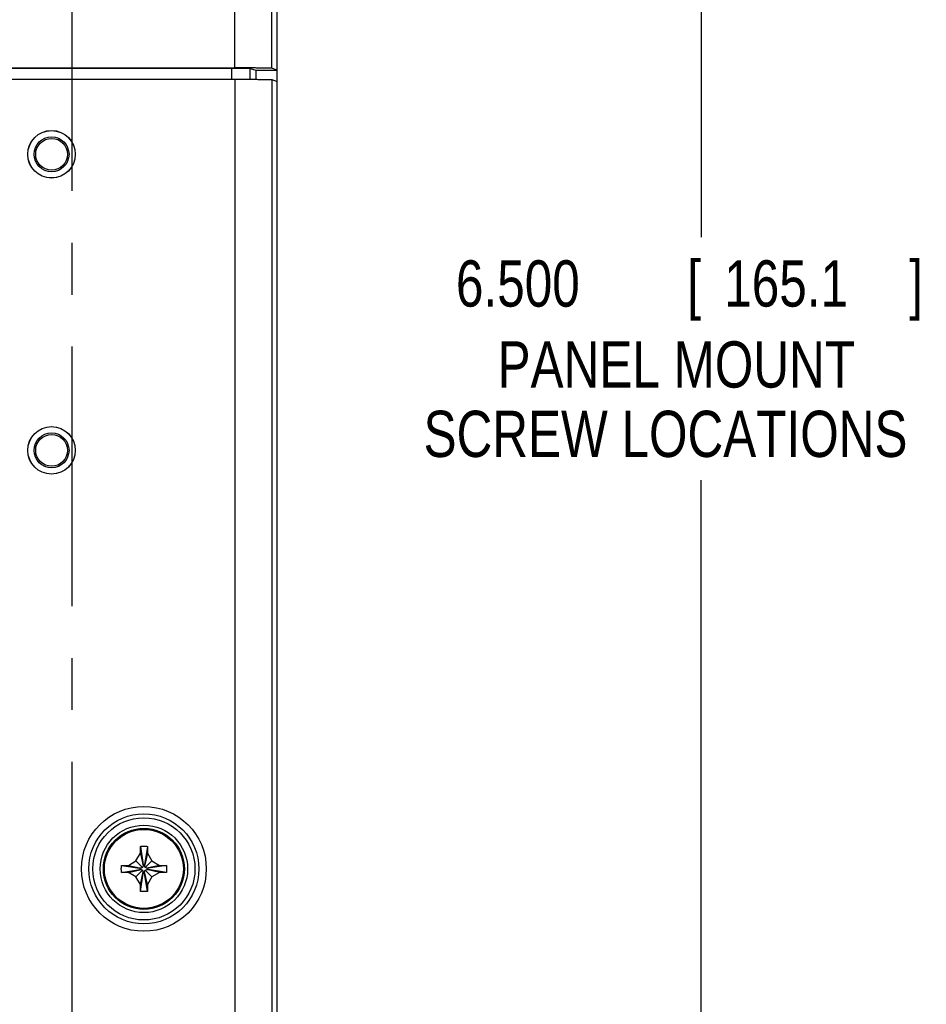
# Model space of a CAD drawing. Header units: inches. Extents: x 0 to 34, y 0 to 22.
# Tile 38 of 47: x 22.3 to 24.8, y 13.2 to 15.9. Entities that reach past the tile are written whole.
import ezdxf

# ---------------------------------------------------------------- set-up
doc = ezdxf.new("R2010")
doc.units = ezdxf.units.IN
doc.header["$LTSCALE"] = 1.87
doc.header["$MEASUREMENT"] = 0
doc.linetypes.add('CENTER', pattern=[0.6, 0.375, -0.075, 0.075, -0.075])
doc.layers.get('0').update_dxf_attribs({"linetype": 'CONTINUOUS'})
doc.layers.add('DEFAULT_1', color=7, linetype='CENTER')
doc.layers.add('DIMENSIONS', color=7, linetype='CONTINUOUS')
doc.styles.get("Standard").update_dxf_attribs({"font": 'txt', "width": 0.8})
doc.dimstyles.new('DIMSTYLE_1', dxfattribs={"dimtxt": 0.125, "dimasz": 0.1875, "dimexe": 0.18, "dimexo": 0.0625, "dimgap": 0.09, "dimtad": 0, "dimtih": 1, "dimtoh": 1, "dimdec": 3, "dimzin": 4, "dimdsep": 46, "dimtxsty": 'STANDARD', "dimblk": '_FILLED', "dimblk1": '_FILLED', "dimblk2": '_FILLED', "dimcen": 0.09, "dimadec": 0, "dimazin": 0, "dimtp": 0.01, "dimtm": 0.01, "dimtfac": 1, "dimtdec": 3, "dimtofl": 0, "dimtmove": 0, "dimatfit": 3, "dimldrblk": '_FILLED', "dimfxl": 1, "dimtolj": 1, "dimtzin": 4, "dimarcsym": 0})

# ---------------------------------------------------------------- blocks, each defined once
blk = doc.blocks.new('_FILLED')
at = {"color": 0, "linetype": 'BYBLOCK'}
blk.add_solid([(0, 0), (-1, 0.167), (-1, -0.167)], dxfattribs=at)
blk = doc.blocks.new('*D4')
at = {"layer": 'DIMENSIONS', "color": 2, "linetype": 'CONTINUOUS'}
for p, q in [((21.457, 18.2607), (24.2746, 18.2607)), ((24.1496, 18.2607), (24.1496, 15.3095)), ((24.1496, 11.7607), (24.1496, 14.6532)), ((21.4569, 11.7607), (24.2746, 11.7607))]:
    blk.add_line(p, q, dxfattribs=at)
at = {"layer": 'DIMENSIONS', "color": 2, "linetype": 'CONTINUOUS', "xscale": 0.1875, "yscale": 0.1875, "zscale": 0.1875}
for p, rotation in [((24.1496, 18.2607), 90), ((24.1496, 11.7607), 270)]:
    blk.add_blockref('_FILLED', p, dxfattribs=dict(at, rotation=rotation))
at = {"layer": 'DIMENSIONS', "color": 2, "linetype": 'CONTINUOUS', "width": 0.8}
for s, p in [('6.500', (23.4871, 15.122)), ('[', (24.1121, 15.122)), ('165.1', (24.2121, 15.122)), (']', (24.7121, 15.122)), ('PANEL MOUNT', (23.5996, 14.9032)), ('SCREW LOCATIONS', (23.3996, 14.7157))]:
    blk.add_text(s, height=0.125, dxfattribs=at).set_placement(p)

msp = doc.modelspace()

# ---------------------------------------------------------------- linework, layer by layer
at = {"color": 7, "linetype": 'CONTINUOUS'}
for p, q in [((22.8885, 16.9996), (22.8885, 15.7668)), ((22.9885, 16.9748), (22.9885, 15.766)), ((23.0039, 13.173), (23.0039, 16.6764)), ((19.6502, 15.7668), (22.8885, 15.7668)), ((19.6574, 15.7662), (22.8813, 15.7662)), ((22.8813, 15.7362), (22.8813, 15.7662)), ((22.9313, 15.7657), (22.9459, 15.7609)), ((22.9313, 15.7361), (22.9313, 15.7657)), ((22.9459, 15.7609), (23.0039, 15.7609)), ((22.9459, 15.7609), (22.9459, 15.7361)), ((23.0039, 15.7609), (22.9885, 15.766)), ((22.2193, 15.7362), (22.8894, 15.7362)), ((22.8894, 15.7362), (22.8894, 12.9872)), ((22.9894, 15.7354), (23.0038, 15.7306)), ((22.9894, 15.7354), (22.9894, 13.0473)), ((23.0038, 13.173), (23.0038, 15.7306)), ((22.6343, 13.6449), (22.6343, 13.6631)), ((22.6344, 13.6637), (22.6421, 13.614)), ((22.6533, 13.6637), (22.6456, 13.614)), ((22.6533, 13.6631), (22.6533, 13.6449)), ((22.6018, 13.6124), (22.6224, 13.6243)), ((22.6224, 13.6243), (22.6343, 13.6449)), ((22.6224, 13.6243), (22.6399, 13.6068)), ((22.6343, 13.6449), (22.6421, 13.6105)), ((22.6533, 13.6449), (22.6456, 13.6105)), ((22.6652, 13.6243), (22.6477, 13.6068)), ((22.6533, 13.6449), (22.6652, 13.6243)), ((22.6652, 13.6243), (22.6858, 13.6124)), ((22.583, 13.6124), (22.6327, 13.6046)), ((22.583, 13.5934), (22.6327, 13.6011)), ((22.5836, 13.6124), (22.6018, 13.6124)), ((22.6018, 13.6124), (22.6362, 13.6046)), ((22.6018, 13.5934), (22.6362, 13.6011)), ((22.6224, 13.5815), (22.6399, 13.599)), ((22.6362, 13.6046), (22.6327, 13.6046)), ((22.6327, 13.6046), (22.6327, 13.6011)), ((22.6327, 13.6011), (22.6362, 13.6011)), ((22.6343, 13.5609), (22.6421, 13.5952)), ((22.6399, 13.6068), (22.6362, 13.6046)), ((22.6362, 13.6011), (22.6399, 13.599)), ((22.6421, 13.6105), (22.6399, 13.6068)), ((22.6399, 13.599), (22.6421, 13.5952)), ((22.6456, 13.614), (22.6421, 13.614)), ((22.6421, 13.614), (22.6421, 13.6105)), ((22.6421, 13.5952), (22.6421, 13.5917)), ((22.6456, 13.6105), (22.6456, 13.614)), ((22.6477, 13.6068), (22.6456, 13.6105)), ((22.6456, 13.5952), (22.6477, 13.599)), ((22.6533, 13.5609), (22.6456, 13.5952)), ((22.6456, 13.5917), (22.6456, 13.5952)), ((22.6515, 13.6046), (22.6477, 13.6068)), ((22.6477, 13.599), (22.6515, 13.6011)), ((22.6652, 13.5815), (22.6477, 13.599)), ((22.6858, 13.6124), (22.6515, 13.6046)), ((22.655, 13.6046), (22.6515, 13.6046)), ((22.6515, 13.6011), (22.655, 13.6011)), ((22.6858, 13.5934), (22.6515, 13.6011)), ((22.7047, 13.6124), (22.655, 13.6046)), ((22.655, 13.6011), (22.655, 13.6046)), ((22.7047, 13.5934), (22.655, 13.6011)), ((22.6858, 13.6124), (22.7041, 13.6124)), ((22.6018, 13.5934), (22.5836, 13.5934)), ((22.6224, 13.5815), (22.6018, 13.5934)), ((22.6343, 13.5609), (22.6224, 13.5815)), ((22.6344, 13.542), (22.6421, 13.5917)), ((22.6421, 13.5917), (22.6456, 13.5917)), ((22.6533, 13.542), (22.6456, 13.5917)), ((22.6652, 13.5815), (22.6533, 13.5609)), ((22.6858, 13.5934), (22.6652, 13.5815)), ((22.7041, 13.5934), (22.6858, 13.5934)), ((22.6343, 13.5426), (22.6343, 13.5609)), ((22.6533, 13.5609), (22.6533, 13.5426))]:
    msp.add_line(p, q, dxfattribs=at)
for centre, radius in [((22.3943, 15.5336), 0.0642), ((22.3943, 15.5336), 0.0641), ((22.3943, 15.5336), 0.0472), ((22.3943, 15.5336), 0.0429), ((22.3943, 14.7336), 0.0642), ((22.3943, 14.7336), 0.0641), ((22.3943, 14.7336), 0.0472), ((22.3943, 14.7336), 0.0429), ((22.6438, 13.6029), 0.1687), ((22.6438, 13.6029), 0.1487), ((22.6438, 13.6029), 0.1381), ((22.6438, 13.6029), 0.1181), ((22.6438, 13.6029), 0.1095), ((22.6438, 13.6029), 0.1067)]:
    msp.add_circle(centre, radius, dxfattribs=at)
for points, knots in [([(22.8813, 15.7662), (22.8826, 15.7662), (22.8852, 15.7662), (22.889, 15.7662), (22.8928, 15.7661), (22.8965, 15.7661), (22.9001, 15.7661), (22.9036, 15.7661), (22.907, 15.7661), (22.9103, 15.7661), (22.9133, 15.7661), (22.9162, 15.766), (22.9188, 15.766), (22.9212, 15.766), (22.9234, 15.766), (22.9254, 15.7659), (22.9271, 15.7659), (22.9285, 15.7659), (22.9296, 15.7658), (22.9304, 15.7658), (22.931, 15.7658), (22.9312, 15.7658), (22.9313, 15.7657)], [0, 0, 0, 0, 0.077171, 0.153882, 0.229674, 0.304096, 0.376706, 0.44707, 0.514771, 0.579403, 0.640582, 0.697945, 0.751146, 0.79987, 0.843825, 0.88275, 0.916414, 0.944617, 0.96719, 0.984001, 0.994954, 1, 1, 1, 1]), ([(22.9885, 15.766), (22.9884, 15.766), (22.988, 15.7661), (22.9872, 15.7661), (22.986, 15.7662), (22.9844, 15.7662), (22.9824, 15.7663), (22.98, 15.7663), (22.9772, 15.7664), (22.9741, 15.7664), (22.9706, 15.7665), (22.9668, 15.7665), (22.9627, 15.7666), (22.9582, 15.7666), (22.9535, 15.7666), (22.9484, 15.7667), (22.9432, 15.7667), (22.9377, 15.7667), (22.932, 15.7668), (22.9261, 15.7668), (22.9201, 15.7668), (22.9139, 15.7668), (22.9077, 15.7668), (22.9013, 15.7668), (22.8949, 15.7668), (22.8907, 15.7668), (22.8885, 15.7668)], [0, 0, 0, 0, 0.003796, 0.011695, 0.023678, 0.039701, 0.059698, 0.083587, 0.111269, 0.142631, 0.177543, 0.215859, 0.257421, 0.302057, 0.349582, 0.3998, 0.452503, 0.507474, 0.564484, 0.623296, 0.683667, 0.745347, 0.808081, 0.87161, 0.935671, 1, 1, 1, 1]), ([(22.8894, 15.7362), (22.8916, 15.7362), (22.8959, 15.7362), (22.9023, 15.7362), (22.9086, 15.7362), (22.9149, 15.7362), (22.921, 15.7362), (22.927, 15.7362), (22.9329, 15.7361), (22.9386, 15.7361), (22.9441, 15.7361), (22.9494, 15.7361), (22.9544, 15.736), (22.9591, 15.736), (22.9636, 15.7359), (22.9677, 15.7359), (22.9715, 15.7359), (22.975, 15.7358), (22.9782, 15.7358), (22.9809, 15.7357), (22.9833, 15.7357), (22.9853, 15.7356), (22.9869, 15.7355), (22.9881, 15.7355), (22.9889, 15.7354), (22.9893, 15.7354), (22.9894, 15.7354)], [0, 0, 0, 0, 0.064329, 0.12839, 0.191919, 0.254653, 0.316333, 0.376704, 0.435516, 0.492526, 0.547497, 0.6002, 0.650418, 0.697943, 0.742579, 0.784141, 0.822457, 0.857369, 0.888731, 0.916413, 0.940302, 0.960299, 0.976322, 0.988305, 0.996204, 1, 1, 1, 1]), ([(22.6343, 13.6631), (22.6343, 13.6632), (22.6343, 13.6633), (22.6344, 13.6635), (22.6344, 13.6637), (22.6344, 13.6637)], [0, 0, 0, 0, 0.33355, 0.666883, 1, 1, 1, 1]), ([(22.6344, 13.6637), (22.6359, 13.6638), (22.6391, 13.6639), (22.6438, 13.6639), (22.6486, 13.6639), (22.6517, 13.6638), (22.6533, 13.6637)], [0, 0, 0, 0, 0.249813, 0.5, 0.750187, 1, 1, 1, 1]), ([(22.6533, 13.6637), (22.6533, 13.6637), (22.6533, 13.6635), (22.6533, 13.6633), (22.6533, 13.6632), (22.6533, 13.6631)], [0, 0, 0, 0, 0.333117, 0.66645, 1, 1, 1, 1]), ([(22.5828, 13.6029), (22.5828, 13.6039), (22.5829, 13.606), (22.5829, 13.6092), (22.583, 13.6113), (22.583, 13.6124)], [0, 0, 0, 0, 0.333651, 0.66705, 1, 1, 1, 1]), ([(22.583, 13.5934), (22.583, 13.5944), (22.5829, 13.5966), (22.5829, 13.5997), (22.5828, 13.6018), (22.5828, 13.6029)], [0, 0, 0, 0, 0.332959, 0.666356, 1, 1, 1, 1]), ([(22.583, 13.6124), (22.5831, 13.6124), (22.5832, 13.6124), (22.5834, 13.6124), (22.5835, 13.6124), (22.5836, 13.6124)], [0, 0, 0, 0, 0.333117, 0.66645, 1, 1, 1, 1]), ([(22.7041, 13.6124), (22.7042, 13.6124), (22.7043, 13.6124), (22.7045, 13.6124), (22.7046, 13.6124), (22.7047, 13.6124)], [0, 0, 0, 0, 0.33355, 0.666883, 1, 1, 1, 1]), ([(22.7047, 13.6124), (22.7047, 13.6113), (22.7048, 13.6092), (22.7048, 13.606), (22.7048, 13.6039), (22.7048, 13.6029)], [0, 0, 0, 0, 0.332959, 0.666356, 1, 1, 1, 1]), ([(22.7048, 13.6029), (22.7048, 13.6018), (22.7048, 13.5997), (22.7048, 13.5966), (22.7047, 13.5944), (22.7047, 13.5934)], [0, 0, 0, 0, 0.333651, 0.66705, 1, 1, 1, 1]), ([(22.5836, 13.5934), (22.5835, 13.5934), (22.5834, 13.5934), (22.5832, 13.5934), (22.5831, 13.5934), (22.583, 13.5934)], [0, 0, 0, 0, 0.33355, 0.666883, 1, 1, 1, 1]), ([(22.7047, 13.5934), (22.7046, 13.5934), (22.7045, 13.5934), (22.7043, 13.5934), (22.7042, 13.5934), (22.7041, 13.5934)], [0, 0, 0, 0, 0.333117, 0.66645, 1, 1, 1, 1]), ([(22.6344, 13.542), (22.6344, 13.5421), (22.6344, 13.5422), (22.6343, 13.5424), (22.6343, 13.5426), (22.6343, 13.5426)], [0, 0, 0, 0, 0.333117, 0.66645, 1, 1, 1, 1]), ([(22.6533, 13.542), (22.6517, 13.542), (22.6486, 13.5419), (22.6438, 13.5419), (22.6391, 13.5419), (22.6359, 13.542), (22.6344, 13.542)], [0, 0, 0, 0, 0.249813, 0.5, 0.750187, 1, 1, 1, 1]), ([(22.6533, 13.5426), (22.6533, 13.5426), (22.6533, 13.5424), (22.6533, 13.5422), (22.6533, 13.5421), (22.6533, 13.542)], [0, 0, 0, 0, 0.33355, 0.666883, 1, 1, 1, 1])]:
    msp.add_open_spline(points, degree=3, knots=knots, dxfattribs=at)
at = {"layer": 'DEFAULT_1', "color": 7, "linetype": 'CENTER'}
msp.add_line((22.4504, 12.0687), (22.4504, 17.8833), dxfattribs=at)

# ---------------------------------------------------------------- dimensions: what is measured, and where the dimension line sits
at = {"layer": 'DIMENSIONS', "color": 2, "linetype": 'CONTINUOUS'}
dim = msp.add_linear_dim(base=(24.1496, 11.7607), p1=(21.457, 18.2607), p2=(21.4569, 11.7607), angle=270, text='<>\\PPANEL MOUNT\\PSCREW LOCATIONS', dimstyle='DIMSTYLE_1', dxfattribs=at)
dim.commit()
dim.dimension.update_dxf_attribs({"geometry": '*D4', "text_midpoint": (24.1496, 14.9813), "dimtype": 160})

doc.saveas('drawing.dxf')
